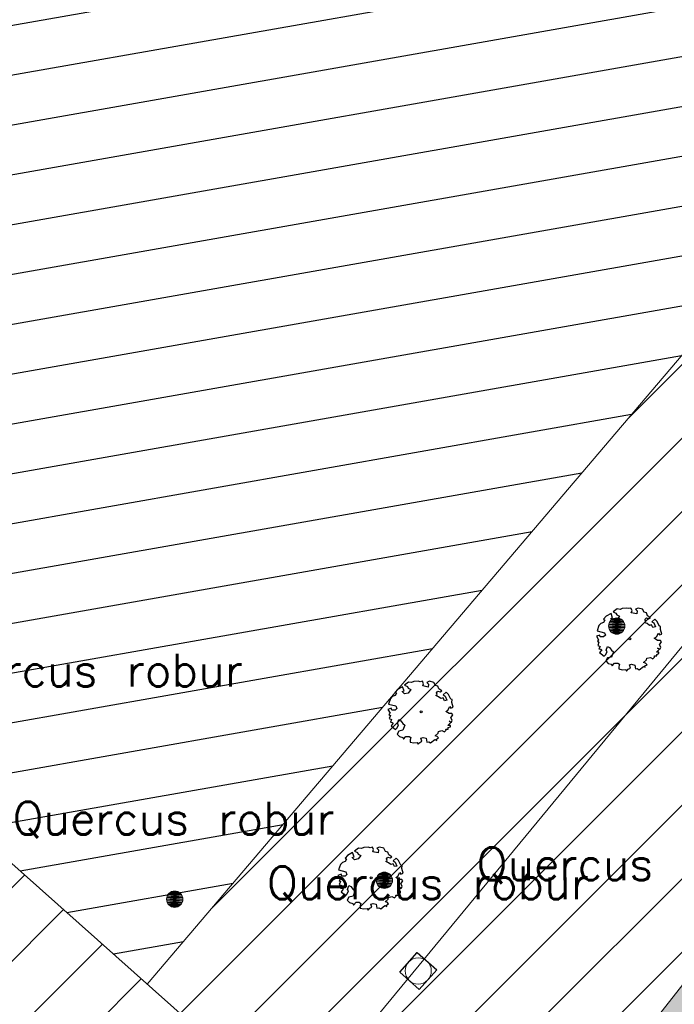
# Model space of a CAD drawing. Header units: metres. Extents: x 102852 to 106916, y 385458 to 392749.
# Tile 16 of 59: x 104781 to 104801, y 388122 to 388153. Entities that reach past the tile are written whole.
import ezdxf
from ezdxf.enums import TextEntityAlignment as Align

# ---------------------------------------------------------------- set-up
doc = ezdxf.new("R2010")
doc.units = ezdxf.units.M
for name, color, linetype, lineweight in [('0-BEPLANTING', 14, 'Continuous', 30), ('0-GRAS OM SPORTVELDEN', 2, 'Continuous', 30), ('0-GRAS SPORTVELDEN', 3, 'Continuous', 30), ('0-VERHARDING', 5, 'Continuous', 30), ('B-WE-GR-BOOM-S', 90, 'Continuous', 30), ('B-WE-GR-STRUIK-G', 90, 'Continuous', 13), ('B-WE-GW-TALUD_KRUIN-G', 70, 'Continuous', 13), ('B-WE-GW-TALUD_TEEN-G', 92, 'Continuous', 13), ('B-WE-RI-INSPECTIEPUT_ALGEMEEN-S', 7, 'Continuous', 30), ('B-WE-VH-KANTVERHARDING-G', 60, 'Continuous', 13), ('Bomen', 84, 'Continuous', 0), ('Boomsoort', 10, 'Continuous', 0)]:
    doc.layers.add(name, color=color, linetype=linetype, lineweight=lineweight)
doc.styles.add('NLCS-ISO-M200-T25', font='NLCS-ISO.ttf', dxfattribs={"height": 0.5})
doc.styles.add('Style-txt', font='txt.shx')
pattern_1 = [(45, (0, 0), (-1.122532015, 1.122532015), [])]

# ---------------------------------------------------------------- blocks, each defined once
blk = doc.blocks.new('B-SRI-PUT_VWA-SO')
at = {"lineweight": 0}
blk.add_circle((0, 0), 2, dxfattribs=at)
blk.add_3dface([(-2, 2), (2, 2), (2, -2), (-2, -2)])
blk.add_3dface([(2, -2), (2, 2), (-2, 2), (-2, -2)], dxfattribs=at)
blk = doc.blocks.new('SGR-BOOM_06_10')
at = {"linetype": 'Continuous', "flags": 128}
blk.add_lwpolyline([(2.7, 3.52), (2.53, 3.94), (2.2, 4.06), (1.94, 4.52), (1.27, 4.69), (0.86, 4.52), (1.11, 4.27), (1.06, 3.81), (0.23, 3.98), (0.35, 4.32), (0.18, 4.69), (-0.15, 4.61), (-0.49, 4.69), (-1.15, 4.65), (-1.49, 4.48), (-1.95, 4.57), (-2.54, 4.11), (-2.12, 3.9), (-1.99, 3.64), (-1.58, 3.44), (-1.99, 2.89), (-2.54, 2.77), (-2.92, 3.1), (-2.62, 3.22), (-2.87, 3.86), (-3.63, 3.43), (-4, 3.02), (-3.79, 2.85), (-4, 2.51), (-4.42, 2.35), (-4.72, 2.05), (-5.01, 1.21), (-3.88, 0.92), (-3.71, 0.54), (-4, 0.29), (-4.51, 0.29), (-4.6, 0.56), (-5.09, 0.38), (-4.76, -0.17), (-4.93, -0.38), (-4.72, -0.54), (-4.88, -1.01), (-4.53, -1.18), (-4.72, -1.55), (-4.42, -1.59), (-4.29, -1.71), (-4.62, -2.11), (-3.92, -2.68), (-3.67, -2.43), (-3.46, -1.97), (-3.63, -1.76), (-3.42, -1.17), (-3.12, -1.34), (-2.79, -1.76), (-2.5, -2.01), (-2.79, -2.81), (-3.42, -2.93), (-3.67, -3.39), (-3.33, -3.77), (-2.83, -3.9), (-2.77, -4.02), (-2.71, -4.15), (-2.33, -3.73), (-1.83, -3.73), (-1.57, -3.9), (-1.7, -4.27), (-1.7, -4.61), (-1.15, -4.74), (-0.61, -4.69), (-0.49, -4.94), (-0.23, -4.65), (0.1, -4.48), (-0.06, -4.01), (0.27, -3.9), (0.77, -4.02), (0.86, -4.61), (1.15, -4.57), (1.44, -4.74), (2.07, -4.23), (2.37, -4.36), (2.32, -4.15), (2.66, -3.98), (2.41, -3.73), (2.11, -3.64), (2.57, -3.23), (2.62, -2.98), (3.16, -2.85), (3.54, -3.06), (3.79, -2.81), (3.77, -2.63), (4.12, -2.63), (4.12, -2.39), (4.46, -2.26), (4.46, -2.05), (4.08, -2.05), (4.54, -1.59), (4.25, -1.42), (4.63, -1.55), (4.75, -1.26), (4.54, -0.92), (4.84, -0.46), (4.67, -0.25), (4.25, -0.25), (3.75, 0.08), (4.08, 0.29), (4.38, 0.84), (4.54, 0.59), (4.88, 0.71), (4.67, 1.43), (4.71, 1.89), (4.5, 1.97), (4.16, 2.64), (3.83, 3.01), (3.37, 2.6), (3.66, 2.43), (3.91, 1.8), (3.54, 1.72), (3.33, 2.14), (2.99, 2.05), (2.66, 2.31), (2.24, 2.51), (2.45, 2.68), (2.32, 2.93), (2.53, 3.18), (2.87, 3.06), (3.16, 3.23)], close=True, dxfattribs=at)
blk.add_circle((0, 0), 0.15)
at = {"style": 'NLCS-ISO-M200-T25'}
blk.add_attdef('TYPE', (0, 0), '', height=1.8, dxfattribs=at)
blk = doc.blocks.new('MPOLYGON_279')
at = {"layer": 'Bomen', "flags": 128}
for points in [[(104792.34, 388126.521), (104792.293, 388126.507), (104792.485, 388126.507)], [(104792.389, 388126.526), (104792.34, 388126.521), (104792.438, 388126.521)], [(104792.34, 388126.521), (104792.438, 388126.521), (104792.485, 388126.507)], [(104792.144, 388126.325), (104792.139, 388126.276), (104792.639, 388126.276)], [(104792.139, 388126.276), (104792.144, 388126.227), (104792.634, 388126.227)], [(104792.139, 388126.276), (104792.639, 388126.276), (104792.634, 388126.227)], [(104792.158, 388126.372), (104792.144, 388126.325), (104792.634, 388126.325)], [(104792.144, 388126.325), (104792.634, 388126.325), (104792.639, 388126.276)], [(104792.144, 388126.227), (104792.158, 388126.18), (104792.62, 388126.18)], [(104792.144, 388126.227), (104792.634, 388126.227), (104792.62, 388126.18)], [(104792.181, 388126.415), (104792.158, 388126.372), (104792.62, 388126.372)], [(104792.158, 388126.372), (104792.62, 388126.372), (104792.634, 388126.325)], [(104792.212, 388126.453), (104792.181, 388126.415), (104792.597, 388126.415)], [(104792.181, 388126.415), (104792.597, 388126.415), (104792.62, 388126.372)], [(104792.25, 388126.484), (104792.212, 388126.453), (104792.566, 388126.453)], [(104792.212, 388126.453), (104792.566, 388126.453), (104792.597, 388126.415)], [(104792.293, 388126.507), (104792.25, 388126.484), (104792.528, 388126.484)], [(104792.25, 388126.484), (104792.528, 388126.484), (104792.566, 388126.453)], [(104792.293, 388126.507), (104792.485, 388126.507), (104792.528, 388126.484)], [(104792.158, 388126.18), (104792.181, 388126.137), (104792.597, 388126.137)], [(104792.158, 388126.18), (104792.62, 388126.18), (104792.597, 388126.137)], [(104792.181, 388126.137), (104792.212, 388126.099), (104792.566, 388126.099)], [(104792.181, 388126.137), (104792.597, 388126.137), (104792.566, 388126.099)], [(104792.212, 388126.099), (104792.25, 388126.068), (104792.528, 388126.068)], [(104792.212, 388126.099), (104792.566, 388126.099), (104792.528, 388126.068)], [(104792.25, 388126.068), (104792.293, 388126.045), (104792.485, 388126.045)], [(104792.25, 388126.068), (104792.528, 388126.068), (104792.485, 388126.045)], [(104792.293, 388126.045), (104792.34, 388126.031), (104792.438, 388126.031)], [(104792.293, 388126.045), (104792.485, 388126.045), (104792.438, 388126.031)], [(104792.34, 388126.031), (104792.438, 388126.031), (104792.389, 388126.026)]]:
    blk.add_lwpolyline(points, close=True, dxfattribs=at)
at = {"layer": 'Bomen', "color": 74, "true_color": 0x55aa00, "flags": 128}
for points in [[(104792.293, 388126.507), (104792.34, 388126.521)], [(104792.34, 388126.521), (104792.389, 388126.526)], [(104792.389, 388126.526), (104792.438, 388126.521)], [(104792.438, 388126.521), (104792.485, 388126.507)], [(104792.139, 388126.276), (104792.144, 388126.325)], [(104792.144, 388126.227), (104792.139, 388126.276)], [(104792.144, 388126.325), (104792.158, 388126.372)], [(104792.158, 388126.18), (104792.144, 388126.227)], [(104792.158, 388126.372), (104792.181, 388126.415)], [(104792.181, 388126.415), (104792.212, 388126.453)], [(104792.212, 388126.453), (104792.25, 388126.484)], [(104792.25, 388126.484), (104792.293, 388126.507)], [(104792.485, 388126.507), (104792.528, 388126.484)], [(104792.528, 388126.484), (104792.566, 388126.453)], [(104792.566, 388126.453), (104792.597, 388126.415)], [(104792.597, 388126.415), (104792.62, 388126.372)], [(104792.62, 388126.372), (104792.634, 388126.325)], [(104792.634, 388126.227), (104792.62, 388126.18)], [(104792.634, 388126.325), (104792.639, 388126.276)], [(104792.639, 388126.276), (104792.634, 388126.227)], [(104792.181, 388126.137), (104792.158, 388126.18)], [(104792.212, 388126.099), (104792.181, 388126.137)], [(104792.25, 388126.068), (104792.212, 388126.099)], [(104792.293, 388126.045), (104792.25, 388126.068)], [(104792.34, 388126.031), (104792.293, 388126.045)], [(104792.389, 388126.026), (104792.34, 388126.031)], [(104792.438, 388126.031), (104792.389, 388126.026)], [(104792.485, 388126.045), (104792.438, 388126.031)], [(104792.528, 388126.068), (104792.485, 388126.045)], [(104792.566, 388126.099), (104792.528, 388126.068)], [(104792.597, 388126.137), (104792.566, 388126.099)], [(104792.62, 388126.18), (104792.597, 388126.137)]]:
    blk.add_lwpolyline(points, dxfattribs=at)
at = {"layer": 'Bomen'}
for points in [[(104792.34, 388126.521), (104792.293, 388126.507), (104792.485, 388126.507)], [(104792.389, 388126.526), (104792.34, 388126.521), (104792.438, 388126.521)], [(104792.34, 388126.521), (104792.438, 388126.521), (104792.485, 388126.507)], [(104792.144, 388126.325), (104792.139, 388126.276), (104792.639, 388126.276)], [(104792.158, 388126.372), (104792.144, 388126.325), (104792.634, 388126.325)], [(104792.144, 388126.325), (104792.634, 388126.325), (104792.639, 388126.276)], [(104792.181, 388126.415), (104792.158, 388126.372), (104792.62, 388126.372)], [(104792.158, 388126.372), (104792.62, 388126.372), (104792.634, 388126.325)], [(104792.212, 388126.453), (104792.181, 388126.415), (104792.597, 388126.415)], [(104792.181, 388126.415), (104792.597, 388126.415), (104792.62, 388126.372)], [(104792.25, 388126.484), (104792.212, 388126.453), (104792.566, 388126.453)], [(104792.212, 388126.453), (104792.566, 388126.453), (104792.597, 388126.415)], [(104792.293, 388126.507), (104792.25, 388126.484), (104792.528, 388126.484)], [(104792.25, 388126.484), (104792.528, 388126.484), (104792.566, 388126.453)], [(104792.293, 388126.507), (104792.485, 388126.507), (104792.528, 388126.484)]]:
    blk.add_solid(points, dxfattribs=at)
at = {"layer": 'Bomen', "extrusion": (0, 0, -1)}
for points in [[(-104792.139, 388126.276), (-104792.144, 388126.227), (-104792.634, 388126.227)], [(-104792.139, 388126.276), (-104792.639, 388126.276), (-104792.634, 388126.227)], [(-104792.144, 388126.227), (-104792.158, 388126.18), (-104792.62, 388126.18)], [(-104792.144, 388126.227), (-104792.634, 388126.227), (-104792.62, 388126.18)], [(-104792.158, 388126.18), (-104792.181, 388126.137), (-104792.597, 388126.137)], [(-104792.158, 388126.18), (-104792.62, 388126.18), (-104792.597, 388126.137)], [(-104792.181, 388126.137), (-104792.212, 388126.099), (-104792.566, 388126.099)], [(-104792.181, 388126.137), (-104792.597, 388126.137), (-104792.566, 388126.099)], [(-104792.212, 388126.099), (-104792.25, 388126.068), (-104792.528, 388126.068)], [(-104792.212, 388126.099), (-104792.566, 388126.099), (-104792.528, 388126.068)], [(-104792.25, 388126.068), (-104792.293, 388126.045), (-104792.485, 388126.045)], [(-104792.25, 388126.068), (-104792.528, 388126.068), (-104792.485, 388126.045)], [(-104792.293, 388126.045), (-104792.34, 388126.031), (-104792.438, 388126.031)], [(-104792.293, 388126.045), (-104792.485, 388126.045), (-104792.438, 388126.031)], [(-104792.34, 388126.031), (-104792.438, 388126.031), (-104792.389, 388126.026)]]:
    blk.add_solid(points, dxfattribs=at)
blk = doc.blocks.new('MPOLYGON_286')
at = {"layer": 'Bomen', "flags": 128}
for points in [[(104799.249, 388134.095), (104799.244, 388134.046), (104799.744, 388134.046)], [(104799.244, 388134.046), (104799.249, 388133.998), (104799.739, 388133.998)], [(104799.244, 388134.046), (104799.744, 388134.046), (104799.739, 388133.998)], [(104799.263, 388134.142), (104799.249, 388134.095), (104799.739, 388134.095)], [(104799.249, 388134.095), (104799.739, 388134.095), (104799.744, 388134.046)], [(104799.286, 388134.185), (104799.263, 388134.142), (104799.725, 388134.142)], [(104799.263, 388134.142), (104799.725, 388134.142), (104799.739, 388134.095)], [(104799.317, 388134.223), (104799.286, 388134.185), (104799.702, 388134.185)], [(104799.286, 388134.185), (104799.702, 388134.185), (104799.725, 388134.142)], [(104799.355, 388134.254), (104799.317, 388134.223), (104799.671, 388134.223)], [(104799.317, 388134.223), (104799.671, 388134.223), (104799.702, 388134.185)], [(104799.398, 388134.277), (104799.355, 388134.254), (104799.633, 388134.254)], [(104799.355, 388134.254), (104799.633, 388134.254), (104799.671, 388134.223)], [(104799.445, 388134.292), (104799.398, 388134.277), (104799.59, 388134.277)], [(104799.398, 388134.277), (104799.59, 388134.277), (104799.633, 388134.254)], [(104799.494, 388134.296), (104799.445, 388134.292), (104799.543, 388134.292)], [(104799.445, 388134.292), (104799.543, 388134.292), (104799.59, 388134.277)], [(104799.249, 388133.998), (104799.263, 388133.951), (104799.725, 388133.951)], [(104799.249, 388133.998), (104799.739, 388133.998), (104799.725, 388133.951)], [(104799.263, 388133.951), (104799.286, 388133.907), (104799.702, 388133.907)], [(104799.263, 388133.951), (104799.725, 388133.951), (104799.702, 388133.907)], [(104799.286, 388133.907), (104799.317, 388133.87), (104799.671, 388133.87)], [(104799.286, 388133.907), (104799.702, 388133.907), (104799.671, 388133.87)], [(104799.317, 388133.87), (104799.355, 388133.838), (104799.633, 388133.838)], [(104799.317, 388133.87), (104799.671, 388133.87), (104799.633, 388133.838)], [(104799.355, 388133.838), (104799.398, 388133.815), (104799.59, 388133.815)], [(104799.355, 388133.838), (104799.633, 388133.838), (104799.59, 388133.815)], [(104799.398, 388133.815), (104799.445, 388133.801), (104799.543, 388133.801)], [(104799.398, 388133.815), (104799.59, 388133.815), (104799.543, 388133.801)], [(104799.445, 388133.801), (104799.543, 388133.801), (104799.494, 388133.796)]]:
    blk.add_lwpolyline(points, close=True, dxfattribs=at)
at = {"layer": 'Bomen', "color": 74, "true_color": 0x55aa00, "flags": 128}
for points in [[(104799.244, 388134.046), (104799.249, 388134.095)], [(104799.249, 388133.998), (104799.244, 388134.046)], [(104799.249, 388134.095), (104799.263, 388134.142)], [(104799.263, 388134.142), (104799.286, 388134.185)], [(104799.286, 388134.185), (104799.317, 388134.223)], [(104799.317, 388134.223), (104799.355, 388134.254)], [(104799.355, 388134.254), (104799.398, 388134.277)], [(104799.398, 388134.277), (104799.445, 388134.292)], [(104799.445, 388134.292), (104799.494, 388134.296)], [(104799.494, 388134.296), (104799.543, 388134.292)], [(104799.543, 388134.292), (104799.59, 388134.277)], [(104799.59, 388134.277), (104799.633, 388134.254)], [(104799.633, 388134.254), (104799.671, 388134.223)], [(104799.671, 388134.223), (104799.702, 388134.185)], [(104799.702, 388134.185), (104799.725, 388134.142)], [(104799.725, 388134.142), (104799.739, 388134.095)], [(104799.739, 388134.095), (104799.744, 388134.046)], [(104799.744, 388134.046), (104799.739, 388133.998)], [(104799.263, 388133.951), (104799.249, 388133.998)], [(104799.286, 388133.907), (104799.263, 388133.951)], [(104799.317, 388133.87), (104799.286, 388133.907)], [(104799.355, 388133.838), (104799.317, 388133.87)], [(104799.398, 388133.815), (104799.355, 388133.838)], [(104799.445, 388133.801), (104799.398, 388133.815)], [(104799.494, 388133.796), (104799.445, 388133.801)], [(104799.543, 388133.801), (104799.494, 388133.796)], [(104799.59, 388133.815), (104799.543, 388133.801)], [(104799.633, 388133.838), (104799.59, 388133.815)], [(104799.671, 388133.87), (104799.633, 388133.838)], [(104799.702, 388133.907), (104799.671, 388133.87)], [(104799.725, 388133.951), (104799.702, 388133.907)], [(104799.739, 388133.998), (104799.725, 388133.951)]]:
    blk.add_lwpolyline(points, dxfattribs=at)
at = {"layer": 'Bomen'}
for points in [[(104799.249, 388134.095), (104799.244, 388134.046), (104799.744, 388134.046)], [(104799.263, 388134.142), (104799.249, 388134.095), (104799.739, 388134.095)], [(104799.249, 388134.095), (104799.739, 388134.095), (104799.744, 388134.046)], [(104799.286, 388134.185), (104799.263, 388134.142), (104799.725, 388134.142)], [(104799.263, 388134.142), (104799.725, 388134.142), (104799.739, 388134.095)], [(104799.317, 388134.223), (104799.286, 388134.185), (104799.702, 388134.185)], [(104799.286, 388134.185), (104799.702, 388134.185), (104799.725, 388134.142)], [(104799.355, 388134.254), (104799.317, 388134.223), (104799.671, 388134.223)], [(104799.317, 388134.223), (104799.671, 388134.223), (104799.702, 388134.185)], [(104799.398, 388134.277), (104799.355, 388134.254), (104799.633, 388134.254)], [(104799.355, 388134.254), (104799.633, 388134.254), (104799.671, 388134.223)], [(104799.445, 388134.292), (104799.398, 388134.277), (104799.59, 388134.277)], [(104799.398, 388134.277), (104799.59, 388134.277), (104799.633, 388134.254)], [(104799.494, 388134.296), (104799.445, 388134.292), (104799.543, 388134.292)], [(104799.445, 388134.292), (104799.543, 388134.292), (104799.59, 388134.277)]]:
    blk.add_solid(points, dxfattribs=at)
at = {"layer": 'Bomen', "extrusion": (0, 0, -1)}
for points in [[(-104799.244, 388134.046), (-104799.249, 388133.998), (-104799.739, 388133.998)], [(-104799.244, 388134.046), (-104799.744, 388134.046), (-104799.739, 388133.998)], [(-104799.249, 388133.998), (-104799.263, 388133.951), (-104799.725, 388133.951)], [(-104799.249, 388133.998), (-104799.739, 388133.998), (-104799.725, 388133.951)], [(-104799.263, 388133.951), (-104799.286, 388133.907), (-104799.702, 388133.907)], [(-104799.263, 388133.951), (-104799.725, 388133.951), (-104799.702, 388133.907)], [(-104799.286, 388133.907), (-104799.317, 388133.87), (-104799.671, 388133.87)], [(-104799.286, 388133.907), (-104799.702, 388133.907), (-104799.671, 388133.87)], [(-104799.317, 388133.87), (-104799.355, 388133.838), (-104799.633, 388133.838)], [(-104799.317, 388133.87), (-104799.671, 388133.87), (-104799.633, 388133.838)], [(-104799.355, 388133.838), (-104799.398, 388133.815), (-104799.59, 388133.815)], [(-104799.355, 388133.838), (-104799.633, 388133.838), (-104799.59, 388133.815)], [(-104799.398, 388133.815), (-104799.445, 388133.801), (-104799.543, 388133.801)], [(-104799.398, 388133.815), (-104799.59, 388133.815), (-104799.543, 388133.801)], [(-104799.445, 388133.801), (-104799.543, 388133.801), (-104799.494, 388133.796)]]:
    blk.add_solid(points, dxfattribs=at)
blk = doc.blocks.new('MPOLYGON_288')
at = {"layer": 'Bomen', "flags": 128}
for points in [[(104785.883, 388125.927), (104785.84, 388125.904), (104786.118, 388125.904)], [(104785.93, 388125.941), (104785.883, 388125.927), (104786.075, 388125.927)], [(104785.883, 388125.927), (104786.075, 388125.927), (104786.118, 388125.904)], [(104785.979, 388125.946), (104785.93, 388125.941), (104786.028, 388125.941)], [(104785.93, 388125.941), (104786.028, 388125.941), (104786.075, 388125.927)], [(104785.734, 388125.745), (104785.729, 388125.696), (104786.229, 388125.696)], [(104785.729, 388125.696), (104785.734, 388125.647), (104786.224, 388125.647)], [(104785.729, 388125.696), (104786.229, 388125.696), (104786.224, 388125.647)], [(104785.748, 388125.792), (104785.734, 388125.745), (104786.224, 388125.745)], [(104785.734, 388125.745), (104786.224, 388125.745), (104786.229, 388125.696)], [(104785.734, 388125.647), (104785.748, 388125.6), (104786.21, 388125.6)], [(104785.734, 388125.647), (104786.224, 388125.647), (104786.21, 388125.6)], [(104785.771, 388125.835), (104785.748, 388125.792), (104786.21, 388125.792)], [(104785.748, 388125.792), (104786.21, 388125.792), (104786.224, 388125.745)], [(104785.802, 388125.873), (104785.771, 388125.835), (104786.187, 388125.835)], [(104785.771, 388125.835), (104786.187, 388125.835), (104786.21, 388125.792)], [(104785.84, 388125.904), (104785.802, 388125.873), (104786.156, 388125.873)], [(104785.802, 388125.873), (104786.156, 388125.873), (104786.187, 388125.835)], [(104785.84, 388125.904), (104786.118, 388125.904), (104786.156, 388125.873)], [(104785.748, 388125.6), (104785.771, 388125.557), (104786.187, 388125.557)], [(104785.748, 388125.6), (104786.21, 388125.6), (104786.187, 388125.557)], [(104785.771, 388125.557), (104785.802, 388125.519), (104786.156, 388125.519)], [(104785.771, 388125.557), (104786.187, 388125.557), (104786.156, 388125.519)], [(104785.802, 388125.519), (104785.84, 388125.488), (104786.118, 388125.488)], [(104785.802, 388125.519), (104786.156, 388125.519), (104786.118, 388125.488)], [(104785.84, 388125.488), (104785.883, 388125.465), (104786.075, 388125.465)], [(104785.84, 388125.488), (104786.118, 388125.488), (104786.075, 388125.465)], [(104785.883, 388125.465), (104785.93, 388125.451), (104786.028, 388125.451)], [(104785.883, 388125.465), (104786.075, 388125.465), (104786.028, 388125.451)], [(104785.93, 388125.451), (104786.028, 388125.451), (104785.979, 388125.446)]]:
    blk.add_lwpolyline(points, close=True, dxfattribs=at)
at = {"layer": 'Bomen', "color": 74, "true_color": 0x55aa00, "flags": 128}
for points in [[(104785.84, 388125.904), (104785.883, 388125.927)], [(104785.883, 388125.927), (104785.93, 388125.941)], [(104785.93, 388125.941), (104785.979, 388125.946)], [(104785.979, 388125.946), (104786.028, 388125.941)], [(104786.028, 388125.941), (104786.075, 388125.927)], [(104786.075, 388125.927), (104786.118, 388125.904)], [(104785.729, 388125.696), (104785.734, 388125.745)], [(104785.734, 388125.647), (104785.729, 388125.696)], [(104785.734, 388125.745), (104785.748, 388125.792)], [(104785.748, 388125.6), (104785.734, 388125.647)], [(104785.748, 388125.792), (104785.771, 388125.835)], [(104785.771, 388125.835), (104785.802, 388125.873)], [(104785.802, 388125.873), (104785.84, 388125.904)], [(104786.118, 388125.904), (104786.156, 388125.873)], [(104786.156, 388125.873), (104786.187, 388125.835)], [(104786.187, 388125.835), (104786.21, 388125.792)], [(104786.21, 388125.792), (104786.224, 388125.745)], [(104786.224, 388125.647), (104786.21, 388125.6)], [(104786.224, 388125.745), (104786.229, 388125.696)], [(104786.229, 388125.696), (104786.224, 388125.647)], [(104785.771, 388125.557), (104785.748, 388125.6)], [(104785.802, 388125.519), (104785.771, 388125.557)], [(104785.84, 388125.488), (104785.802, 388125.519)], [(104785.883, 388125.465), (104785.84, 388125.488)], [(104785.93, 388125.451), (104785.883, 388125.465)], [(104785.979, 388125.446), (104785.93, 388125.451)], [(104786.028, 388125.451), (104785.979, 388125.446)], [(104786.075, 388125.465), (104786.028, 388125.451)], [(104786.118, 388125.488), (104786.075, 388125.465)], [(104786.156, 388125.519), (104786.118, 388125.488)], [(104786.187, 388125.557), (104786.156, 388125.519)], [(104786.21, 388125.6), (104786.187, 388125.557)]]:
    blk.add_lwpolyline(points, dxfattribs=at)
at = {"layer": 'Bomen'}
for points in [[(104785.883, 388125.927), (104785.84, 388125.904), (104786.118, 388125.904)], [(104785.93, 388125.941), (104785.883, 388125.927), (104786.075, 388125.927)], [(104785.883, 388125.927), (104786.075, 388125.927), (104786.118, 388125.904)], [(104785.979, 388125.946), (104785.93, 388125.941), (104786.028, 388125.941)], [(104785.93, 388125.941), (104786.028, 388125.941), (104786.075, 388125.927)], [(104785.734, 388125.745), (104785.729, 388125.696), (104786.229, 388125.696)], [(104785.748, 388125.792), (104785.734, 388125.745), (104786.224, 388125.745)], [(104785.734, 388125.745), (104786.224, 388125.745), (104786.229, 388125.696)], [(104785.771, 388125.835), (104785.748, 388125.792), (104786.21, 388125.792)], [(104785.748, 388125.792), (104786.21, 388125.792), (104786.224, 388125.745)], [(104785.802, 388125.873), (104785.771, 388125.835), (104786.187, 388125.835)], [(104785.771, 388125.835), (104786.187, 388125.835), (104786.21, 388125.792)], [(104785.84, 388125.904), (104785.802, 388125.873), (104786.156, 388125.873)], [(104785.802, 388125.873), (104786.156, 388125.873), (104786.187, 388125.835)], [(104785.84, 388125.904), (104786.118, 388125.904), (104786.156, 388125.873)]]:
    blk.add_solid(points, dxfattribs=at)
at = {"layer": 'Bomen', "extrusion": (0, 0, -1)}
for points in [[(-104785.729, 388125.696), (-104785.734, 388125.647), (-104786.224, 388125.647)], [(-104785.729, 388125.696), (-104786.229, 388125.696), (-104786.224, 388125.647)], [(-104785.734, 388125.647), (-104785.748, 388125.6), (-104786.21, 388125.6)], [(-104785.734, 388125.647), (-104786.224, 388125.647), (-104786.21, 388125.6)], [(-104785.748, 388125.6), (-104785.771, 388125.557), (-104786.187, 388125.557)], [(-104785.748, 388125.6), (-104786.21, 388125.6), (-104786.187, 388125.557)], [(-104785.771, 388125.557), (-104785.802, 388125.519), (-104786.156, 388125.519)], [(-104785.771, 388125.557), (-104786.187, 388125.557), (-104786.156, 388125.519)], [(-104785.802, 388125.519), (-104785.84, 388125.488), (-104786.118, 388125.488)], [(-104785.802, 388125.519), (-104786.156, 388125.519), (-104786.118, 388125.488)], [(-104785.84, 388125.488), (-104785.883, 388125.465), (-104786.075, 388125.465)], [(-104785.84, 388125.488), (-104786.118, 388125.488), (-104786.075, 388125.465)], [(-104785.883, 388125.465), (-104785.93, 388125.451), (-104786.028, 388125.451)], [(-104785.883, 388125.465), (-104786.075, 388125.465), (-104786.028, 388125.451)], [(-104785.93, 388125.451), (-104786.028, 388125.451), (-104785.979, 388125.446)]]:
    blk.add_solid(points, dxfattribs=at)

msp = doc.modelspace()

# ---------------------------------------------------------------- hatches: boundary and pattern name
at = {"layer": '0-BEPLANTING', "ltscale": 0.2}
h = msp.add_hatch(dxfattribs=at)
h.set_pattern_fill('ANSI31', color=256, scale=0.1, pattern_type=2)
h.set_pattern_definition(pattern_1)
h.paths.add_polyline_path([(104756.061, 388149.255), (104772.452, 388186.635), (104770.991, 388190.278), (104765.813, 388181.578), (104756.879, 388165.625), (104748.388, 388147.694), (104744.305, 388139.441), (104744.179, 388137.425), (104748.207, 388132.687), (104779.509, 388110.364), (104819.499, 388079.894), (104841.893, 388065.736), (104865.992, 388047.75), (104883.867, 388034.454), (104885.839, 388036.683), (104878.954, 388042.122), (104849.673, 388065.807), (104846.642, 388068.678), (104828.04, 388085.226), (104813.14, 388098.382), (104795.78, 388113.676), (104789.967, 388118.795), (104781.29, 388126.529), (104755.997, 388149.117)])
at = {"layer": '0-GRAS OM SPORTVELDEN', "ltscale": 0.2}
h = msp.add_hatch(dxfattribs=at)
h.set_pattern_fill('ANSI31', color=256, scale=0.1, pattern_type=2)
h.set_pattern_definition(pattern_1)
h.paths.add_polyline_path([(104830.276, 388158.165), (104830.837, 388158.815), (104831.556, 388159.56), (104851.214, 388179.951), (104851.94, 388181.447), (104849.457, 388183.647), (104854.763, 388189.635), (104854.763, 388189.635), (104851.769, 388192.287), (104899.436, 388246.086), (104896.676, 388250.244), (104894.541, 388247.654), (104868.79, 388218.169), (104844.226, 388192.198), (104830.706, 388175.165), (104812.751, 388155.589), (104785.14, 388123.098), (104789.967, 388118.795), (104795.78, 388113.676), (104813.14, 388098.382), (104828.04, 388085.226), (104831.057, 388088.925), (104830.749, 388089.255), (104832.308, 388090.944), (104799.613, 388120.671), (104817.083, 388142.934), (104817.463, 388143.444), (104818.076, 388144.171)])
h.paths.add_polyline_path([(104851.477, 388193.089), (104851.851, 388192.757), (104868.497, 388211.43), (104868.123, 388211.762)], flags=16)
at = {"layer": '0-GRAS SPORTVELDEN'}
h = msp.add_hatch(dxfattribs=at)
h.set_pattern_fill('HATCH', color=256, scale=0.1, style=0, pattern_type=2)
h.set_pattern_definition([(10, (104855.1661, 388267.5408), (-0.260472, 1.477212), [])])
h.paths.add_polyline_path([(104897.532, 388253.754), (104861.969, 388284.54), (104859.776, 388286.427), (104832.147, 388254.814), (104808.222, 388227.561), (104772.452, 388186.635), (104756.052, 388149.067), (104785.14, 388123.098), (104812.751, 388155.589), (104830.706, 388175.165), (104844.226, 388192.198), (104868.79, 388218.169), (104896.676, 388250.244), (104897.116, 388251.288), (104897.555, 388252.332)])
at = {"layer": '0-VERHARDING', "ltscale": 0.2, "true_color": 0x939598}
for points in [[(104851.214, 388179.951), (104831.556, 388159.56), (104830.837, 388158.815), (104830.276, 388158.165), (104818.076, 388144.171), (104817.463, 388143.444), (104817.083, 388142.934), (104799.613, 388120.671), (104801.294, 388120.755), (104818.137, 388142.346), (104818.583, 388142.927), (104831.465, 388157.64), (104832.342, 388158.616), (104851.309, 388178.233)], [(104851.214, 388179.951), (104831.556, 388159.56), (104830.837, 388158.815), (104830.276, 388158.165), (104818.076, 388144.171), (104817.463, 388143.444), (104817.083, 388142.934), (104799.613, 388120.671), (104801.294, 388120.755), (104818.137, 388142.346), (104818.583, 388142.927), (104831.465, 388157.64), (104832.342, 388158.616), (104851.309, 388178.233)], [(104799.613, 388120.671), (104817.083, 388142.934), (104817.463, 388143.444), (104818.076, 388144.171), (104830.276, 388158.165), (104830.837, 388158.815), (104831.556, 388159.56), (104851.214, 388179.951), (104851.309, 388178.233), (104832.342, 388158.616), (104831.465, 388157.64), (104818.583, 388142.927), (104818.137, 388142.346), (104801.294, 388120.755)]]:
    msp.add_hatch(color=252, dxfattribs=at).paths.add_polyline_path(points)

# ---------------------------------------------------------------- linework, layer by layer
at = {"layer": 'B-WE-GR-STRUIK-G', "flags": 128}
msp.add_lwpolyline([(104885.839, 388036.683), (104878.954, 388042.122), (104849.673, 388065.807), (104846.642, 388068.678), (104849.659, 388072.377), (104849.335, 388072.655), (104848.942, 388072.16), (104830.912, 388088.133), (104831.362, 388088.628), (104831.057, 388088.925), (104828.04, 388085.226), (104813.14, 388098.382), (104795.78, 388113.676), (104789.967, 388118.795), (104781.29, 388126.529), (104756.052, 388149.067)], dxfattribs=at)
at = {"layer": 'B-WE-GW-TALUD_KRUIN-G', "flags": 128}
msp.add_lwpolyline([(104864.378, 388288.418), (104901.656, 388254.672), (104902.474, 388252.41), (104901.565, 388250.221), (104899.502, 388247.739), (104897.591, 388245.491), (104871.042, 388215.448), (104848.03, 388189.195), (104834.436, 388170.927), (104816.299, 388151.372), (104789.656, 388119.073)], dxfattribs=at)
at = {"layer": 'B-WE-GW-TALUD_TEEN-G', "flags": 128}
msp.add_lwpolyline([(104861.969, 388284.54), (104897.532, 388253.754), (104897.555, 388252.332), (104896.676, 388250.244), (104894.541, 388247.654), (104868.79, 388218.169), (104844.226, 388192.198), (104830.706, 388175.165), (104812.751, 388155.589), (104785.14, 388123.098)], dxfattribs=at)
at = {"layer": 'B-WE-VH-KANTVERHARDING-G', "flags": 128}
msp.add_lwpolyline([(104831.057, 388088.925), (104830.749, 388089.255), (104832.308, 388090.944), (104799.613, 388120.671), (104817.083, 388142.934), (104817.463, 388143.444), (104818.076, 388144.171), (104830.276, 388158.165), (104830.837, 388158.815), (104831.556, 388159.56), (104851.214, 388179.951), (104887.975, 388148.582), (104894.433, 388143.106), (104900.589, 388137.554), (104931.466, 388109.231), (104936.47, 388115.084), (104940.757, 388119.84)], dxfattribs=at)

# ---------------------------------------------------------------- block references
at = {"layer": 'B-WE-GR-BOOM-S', "xscale": 0.2, "yscale": 0.2, "zscale": 0.2, "rotation": 360}
for p in [(104799.892, 388133.658), (104793.516, 388131.421), (104791.988, 388126.347)]:
    msp.add_blockref('SGR-BOOM_06_10', p, dxfattribs=at)
at = {"layer": 'B-WE-RI-INSPECTIEPUT_ALGEMEEN-S', "xscale": 0.2, "yscale": 0.2, "zscale": 0.2, "rotation": 228.2886827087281}
for p in [(104793.424, 388123.502), (104793.424, 388123.502, 0.134)]:
    msp.add_blockref('B-SRI-PUT_VWA-SO', p, dxfattribs=at)
at = {"layer": 'Bomen', "rotation": 360}
for name in ['MPOLYGON_286', 'MPOLYGON_279', 'MPOLYGON_288']:
    msp.add_blockref(name, (0, 0, 0.134), dxfattribs=at)

# ---------------------------------------------------------------- texts
at = {"layer": 'Boomsoort', "color": 7, "style": 'Style-txt'}
for p in [(104788.067, 388132.2, 0.134), (104790.869, 388127.67, 0.134), (104805.056, 388126.276, 0.134), (104798.646, 388125.696, 0.134)]:
    msp.add_text('Quercus robur', height=1, dxfattribs=at).set_placement(p, align=Align.RIGHT)

doc.saveas('drawing.dxf')
